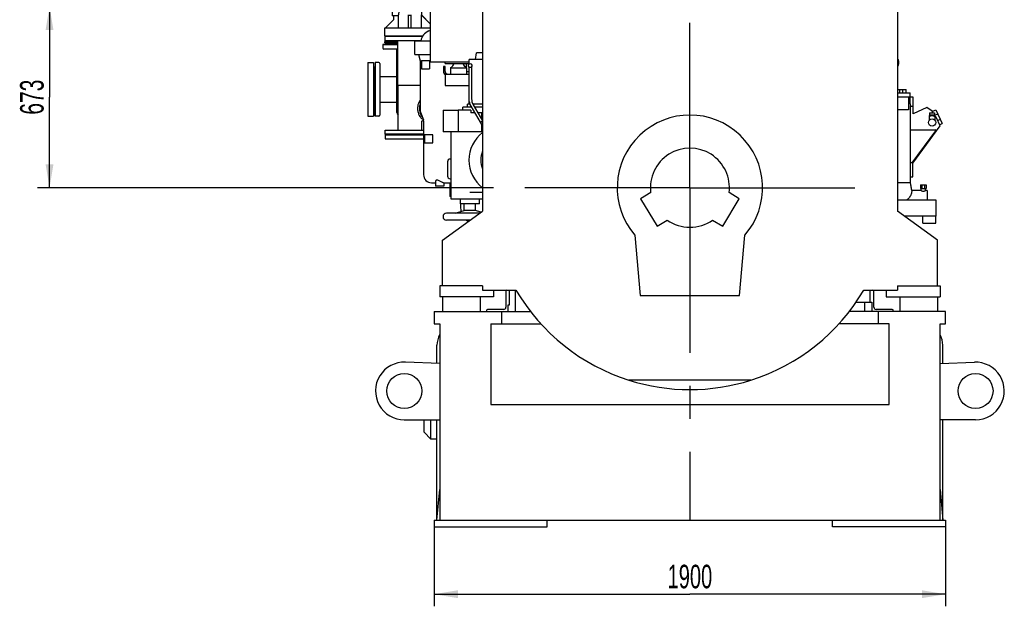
# Model space of a CAD drawing. Header units: millimetres. Extents: x 0 to 1189, y 0 to 841.
# Tile 13 of 179: x 100 to 247, y 206 to 293. Entities that reach past the tile are written whole.
import ezdxf
from ezdxf.enums import TextEntityAlignment as Align

# ---------------------------------------------------------------- set-up
doc = ezdxf.new("R2010")
doc.units = ezdxf.units.MM
doc.header["$LTSCALE"] = 65.395
doc.linetypes.add('CENTER', pattern=[0.6, 0.375, -0.075, 0.075, -0.075])
doc.layers.get('0').update_dxf_attribs({"linetype": 'CONTINUOUS'})
for name, color, linetype in [('1007_885011_97_PBL2002', 7, 'CONTINUOUS'), ('1007_885011_97_PBL2004', 7, 'CONTINUOUS'), ('1007_885011_97_PBL2006', 7, 'CONTINUOUS'), ('25007_040000_TLKGS_KS_V_ABL1984', 7, 'CONTINUOUS'), ('25007_041000_TLKGS_KS_V_ABL1985', 7, 'CONTINUOUS'), ('25007_153200_271312_ABL1967', 7, 'CONTINUOUS'), ('25007_153200_33_ABL2003', 7, 'CONTINUOUS'), ('25007_153200_33_T3_PBL2526', 7, 'CONTINUOUS'), ('25007_153200_33_T4_PBL2007', 7, 'CONTINUOUS'), ('25067_000000_IMO-2_SKL_PBL1996', 7, 'CONTINUOUS'), ('25067_030000_TLKGS_V_ABL1972', 7, 'CONTINUOUS'), ('25067_100000_TLKGS_V_ABL2021', 7, 'CONTINUOUS'), ('6M25C_GENSET_GENERATOR_ABL1976', 7, 'CONTINUOUS'), ('BOGEN-S-3D-45-88_9X3_2_PBL2527', 7, 'CONTINUOUS'), ('E1514-FF-DN65-PN16X2_PBL2001', 7, 'CONTINUOUS'), ('E1514-FF-DN65-PN16X2_PBL2005', 7, 'CONTINUOUS'), ('rechts_9_VBL1963', 7, 'CONTINUOUS')]:
    doc.layers.add(name, color=color, linetype=linetype)
doc.styles.get("Standard").update_dxf_attribs({"font": 'txt', "width": 0.6})
doc.dimstyles.new('DIMSTYLE_4', dxfattribs={"dimtxt": 3.5, "dimasz": 3.5, "dimexe": 1.8, "dimexo": 0, "dimgap": 0.875, "dimtad": 1, "dimlfac": 25, "dimdsep": 46, "dimtxsty": 'STANDARD', "dimblk": '_FILLED', "dimblk1": '_FILLED', "dimblk2": '_FILLED', "dimcen": 0.09, "dimadec": 0, "dimazin": 0, "dimtp": 1.2, "dimtm": 1.2, "dimtfac": 1, "dimtofl": 0, "dimtmove": 0, "dimatfit": 3, "dimldrblk": '_FILLED', "dimfxl": 1, "dimtolj": 1, "dimarcsym": 0})
doc.dimstyles.new('DIMSTYLE_5', dxfattribs={"dimtxt": 3.5, "dimasz": 3.5, "dimexe": 1.8, "dimexo": 0, "dimgap": 0.875, "dimtad": 1, "dimlfac": 25, "dimdsep": 46, "dimtxsty": 'STANDARD', "dimblk": '_FILLED', "dimblk1": '_FILLED', "dimblk2": '_FILLED', "dimcen": 0.09, "dimadec": 0, "dimazin": 0, "dimtp": 0.8, "dimtm": 0.8, "dimtfac": 1, "dimtofl": 0, "dimtmove": 0, "dimatfit": 3, "dimldrblk": '_FILLED', "dimfxl": 1, "dimtolj": 1, "dimarcsym": 0})

# ---------------------------------------------------------------- blocks, each defined once
blk = doc.blocks.new('_FILLED')
at = {"color": 0, "linetype": 'BYBLOCK'}
blk.add_solid([(0, 0), (-1, 0.167), (-1, -0.167)], dxfattribs=at)
blk = doc.blocks.new('*D19')
at = {"color": 2, "linetype": 'CONTINUOUS'}
for p, q in [((119.28, 294.92), (103, 294.92)), ((104.8, 294.92), (104.8, 281.46)), ((104.8, 268), (104.8, 281.46)), ((170.81, 268), (103, 268))]:
    blk.add_line(p, q, dxfattribs=at)
at = {"color": 2, "linetype": 'CONTINUOUS', "xscale": 3.5, "yscale": 3.5, "zscale": 3.5}
for p, rotation in [((104.8, 294.92), 90), ((104.8, 268), 270)]:
    blk.add_blockref('_FILLED', p, dxfattribs=dict(at, rotation=rotation))
at = {"color": 2, "linetype": 'CONTINUOUS', "width": 0.666667}
blk.add_text('673', height=3.5, rotation=90, dxfattribs=at).set_placement((103.92, 281.46), align=Align.CENTER)
blk = doc.blocks.new('*D33')
at = {"color": 2, "linetype": 'CONTINUOUS'}
for p, q in [((162, 217.6), (162, 205.8)), ((238, 217.6), (238, 205.8)), ((162, 207.6), (200, 207.6)), ((238, 207.6), (200, 207.6))]:
    blk.add_line(p, q, dxfattribs=at)
at = {"color": 2, "linetype": 'CONTINUOUS', "xscale": 3.5, "yscale": 3.5, "zscale": 3.5, "rotation": 180}
blk.add_blockref('_FILLED', (162, 207.6), dxfattribs=at)
at = {"color": 2, "linetype": 'CONTINUOUS', "xscale": 3.5, "yscale": 3.5, "zscale": 3.5}
blk.add_blockref('_FILLED', (238, 207.6), dxfattribs=at)
at = {"color": 2, "linetype": 'CONTINUOUS', "width": 0.636905}
blk.add_text('1900', height=3.5, dxfattribs=at).set_placement((200, 208.475), align=Align.CENTER)
blk = doc.blocks.new('6M25C_GENSET_STD_GRUNDRAHMEN_T1_PBL1965', base_point=(200, 233.6))
at = {"layer": '6M25C_GENSET_STD_GRUNDRAHMEN_T1_PBL1965', "color": 7, "linetype": 'CONTINUOUS'}
for p, q in [((162, 249.6), (176.32, 249.6)), ((162, 249.6), (162, 247.8)), ((172, 249.6), (172, 247.8)), ((238, 249.6), (223.68, 249.6)), ((228, 249.6), (228, 247.8)), ((238, 247.8), (238, 249.6)), ((162, 247.8), (162.8, 247.8)), ((162.8, 247.8), (162.8, 218.6)), ((170.4, 247.8), (177.82, 247.8)), ((170.4, 247.8), (170.4, 235.8)), ((229.6, 247.8), (222.18, 247.8)), ((229.6, 235.8), (229.6, 247.8)), ((237.2, 247.8), (238, 247.8)), ((237.2, 218.6), (237.2, 247.8)), ((162.4, 241.89), (162.4, 244.6)), ((237.6, 241.89), (237.6, 244.6)), ((162.8, 241.87), (157.71, 242.08)), ((237.2, 241.87), (242.29, 242.08)), ((170.4, 235.8), (229.6, 235.8)), ((157.54, 233.52), (162.8, 233.52)), ((162.4, 218.6), (162.4, 233.52)), ((242.46, 233.52), (237.2, 233.52)), ((237.6, 218.6), (237.6, 233.52)), ((162.4, 218.6), (162.8, 223.17)), ((237.2, 223.17), (237.6, 218.6)), ((162, 218.6), (238, 218.6)), ((162, 218.6), (162, 217.6)), ((178.8, 217.6), (178.8, 218.6)), ((221.2, 217.6), (221.2, 218.6)), ((238, 218.6), (238, 217.6)), ((162, 217.6), (178.8, 217.6)), ((238, 217.6), (221.2, 217.6))]:
    blk.add_line(p, q, dxfattribs=at)
at = {"layer": '6M25C_GENSET_STD_GRUNDRAHMEN_T1_PBL1965', "color": 2, "linetype": 'CONTINUOUS'}
blk.add_line((237.2, 223.17), (237.6, 218.6), dxfattribs=at)
at = {"layer": '6M25C_GENSET_STD_GRUNDRAHMEN_T1_PBL1965', "color": 7, "linetype": 'CONTINUOUS'}
for centre in [(157.54, 237.8), (242.46, 237.8)]:
    blk.add_circle(centre, 2.6, dxfattribs=at)
for centre, radius, start, end in [((165.6, 244.6), 3.2, 151.1225, 180), ((234.4, 244.6), 3.2, 0, 28.8775), ((157.54, 237.8), 4.28, 87.6876, 270), ((242.46, 237.8), 4.28, 270, 92.3124)]:
    blk.add_arc(centre, radius, start, end, dxfattribs=at)
blk = doc.blocks.new('6M25C_GENSET_STD_GRUNDRAHMEN_ABL1964', base_point=(200, 233.6))
at = {"layer": '6M25C_GENSET_STD_GRUNDRAHMEN_T1_PBL1965'}
blk.add_blockref('6M25C_GENSET_STD_GRUNDRAHMEN_T1_PBL1965', (200, 233.6), dxfattribs=at)
blk = doc.blocks.new('PUMPENAGGRR45_125_160_FL-Z-DB50_PBL1968', base_point=(161.44, 232.09))
at = {"layer": 'PUMPENAGGRR45_125_160_FL-Z-DB50_PBL1968', "color": 7, "linetype": 'CONTINUOUS'}
for p, q in [((160.48, 231.66), (160.48, 233.52)), ((161.48, 230.66), (161.48, 233.52)), ((160.48, 231.66), (161.48, 230.66)), ((162.4, 230.66), (161.48, 230.66))]:
    blk.add_line(p, q, dxfattribs=at)
blk = doc.blocks.new('E1514-FF-DN65-PN16X2_PBL2001', base_point=(157.55, 275.91))
at = {"layer": 'E1514-FF-DN65-PN16X2_PBL2001', "color": 7, "linetype": 'CONTINUOUS'}
for p, q in [((154.7, 275.95), (154.7, 275.87)), ((160.4, 275.95), (154.7, 275.95)), ((160.4, 275.87), (154.7, 275.87))]:
    blk.add_line(p, q, dxfattribs=at)
blk = doc.blocks.new('1007_885011_97_PBL2002', base_point=(157.55, 275.57))
at = {"layer": '1007_885011_97_PBL2002', "color": 7, "linetype": 'CONTINUOUS'}
for p, q in [((154.7, 275.87), (154.7, 275.27)), ((154.7, 275.87), (160.4, 275.87)), ((154.7, 275.27), (160.4, 275.27))]:
    blk.add_line(p, q, dxfattribs=at)
blk = doc.blocks.new('1007_885011_97_PBL2004', base_point=(157.55, 276.25))
at = {"layer": '1007_885011_97_PBL2004', "color": 7, "linetype": 'CONTINUOUS'}
for p, q in [((154.7, 275.95), (154.7, 276.55)), ((154.7, 276.55), (160.4, 276.55)), ((154.7, 275.95), (160.4, 275.95))]:
    blk.add_line(p, q, dxfattribs=at)
blk = doc.blocks.new('1007_885011_97_PBL2006', base_point=(157.48, 290.2))
at = {"layer": '1007_885011_97_PBL2006', "color": 7, "linetype": 'CONTINUOUS'}
for p, q in [((154.7, 289.9), (154.7, 290.5)), ((154.7, 290.5), (160.27, 290.5)), ((154.7, 289.9), (160.02, 289.9))]:
    blk.add_line(p, q, dxfattribs=at)
blk = doc.blocks.new('25007_153200_33_T4_PBL2007', base_point=(158.25, 286.56))
at = {"layer": '25007_153200_33_T4_PBL2007', "color": 7, "linetype": 'CONTINUOUS'}
for q in [(156.6, 289.9), (159.9, 283.23)]:
    blk.add_line((156.6, 283.23), q, dxfattribs=at)
blk = doc.blocks.new('T-STUECK-S-88_9X3_2-88_9X3_2_PBL2008', base_point=(158.5, 279.89))
at = {"layer": 'T-STUECK-S-88_9X3_2-88_9X3_2_PBL2008', "color": 7, "linetype": 'CONTINUOUS'}
for p, q in [((156.62, 276.55), (156.62, 283.23)), ((160.17, 276.55), (160.17, 277.87)), ((160.39, 278.01), (160.28, 278.01))]:
    blk.add_line(p, q, dxfattribs=at)
blk.add_lwpolyline([(160.17, 277.86), (160.18, 277.88), (160.22, 277.94), (160.28, 277.99), (160.32, 278.01)], dxfattribs=at)
blk = doc.blocks.new('25007_153200_33_T3_PBL2526', base_point=(159.95, 279.57))
at = {"layer": '25007_153200_33_T3_PBL2526', "color": 7, "linetype": 'CONTINUOUS'}
for points, knots in [([(159.56, 279.79), (159.56, 279.9), (159.58, 280.33), (159.72, 280.75), (159.9, 281.01)], [0, 0, 0, 0, 0.261999, 1, 1, 1, 1]), ([(160.35, 278.12), (160.09, 278.27), (159.79, 278.66), (159.59, 279.27), (159.56, 279.61), (159.56, 279.79)], [0, 0, 0, 0, 0.459415, 0.723931, 1, 1, 1, 1]), ([(159.83, 279.79), (159.83, 279.84), (159.83, 280.03), (159.86, 280.22), (159.89, 280.36)], [0, 0, 0, 0, 0.252231, 1, 1, 1, 1]), ([(160.22, 278.49), (160.16, 278.57), (159.92, 278.97), (159.83, 279.44), (159.83, 279.79)], [0, 0, 0, 0, 0.234909, 1, 1, 1, 1])]:
    blk.add_open_spline(points, degree=3, knots=knots, dxfattribs=at)
blk = doc.blocks.new('BOGEN-S-3D-45-88_9X3_2_PBL2527', base_point=(160.02, 279.42))
at = {"layer": 'BOGEN-S-3D-45-88_9X3_2_PBL2527', "color": 7, "linetype": 'CONTINUOUS'}
blk.add_open_spline([(159.9, 280.3), (159.86, 280.15), (159.79, 279.55), (159.95, 278.91), (160.2, 278.54)], degree=3, knots=[0, 0, 0, 0, 0.259931, 1, 1, 1, 1], dxfattribs=at)
blk = doc.blocks.new('25007_153200_33_ABL2003', base_point=(157.55, 283.22))
at = {"layer": '1007_885011_97_PBL2004'}
blk.add_blockref('1007_885011_97_PBL2004', (157.55, 276.25), dxfattribs=at)
at = {"layer": '1007_885011_97_PBL2006'}
blk.add_blockref('1007_885011_97_PBL2006', (157.48, 290.2), dxfattribs=at)
at = {"layer": '25007_153200_33_T3_PBL2526'}
blk.add_blockref('25007_153200_33_T3_PBL2526', (159.95, 279.57), dxfattribs=at)
at = {"layer": '25007_153200_33_T4_PBL2007'}
blk.add_blockref('25007_153200_33_T4_PBL2007', (158.25, 286.56), dxfattribs=at)
at = {"layer": 'BOGEN-S-3D-45-88_9X3_2_PBL2527'}
blk.add_blockref('BOGEN-S-3D-45-88_9X3_2_PBL2527', (160.02, 279.42), dxfattribs=at)
at = {"layer": 'T-STUECK-S-88_9X3_2-88_9X3_2_PBL2008'}
blk.add_blockref('T-STUECK-S-88_9X3_2-88_9X3_2_PBL2008', (158.5, 279.89), dxfattribs=at)
blk = doc.blocks.new('E1514-FF-DN65-PN16X2_PBL2005', base_point=(157.48, 290.54))
at = {"layer": 'E1514-FF-DN65-PN16X2_PBL2005', "color": 7, "linetype": 'CONTINUOUS'}
for q in [(154.7, 290.58), (160.27, 290.5)]:
    blk.add_line((154.7, 290.5), q, dxfattribs=at)
blk = doc.blocks.new('25007_153200_271312_ABL1967', base_point=(158.55, 260.62))
at = {"layer": '1007_885011_97_PBL2002'}
blk.add_blockref('1007_885011_97_PBL2002', (157.55, 275.57), dxfattribs=at)
at = {"layer": '25007_153200_33_ABL2003'}
blk.add_blockref('25007_153200_33_ABL2003', (157.55, 283.22), dxfattribs=at)
at = {"layer": 'E1514-FF-DN65-PN16X2_PBL2001'}
blk.add_blockref('E1514-FF-DN65-PN16X2_PBL2001', (157.55, 275.91), dxfattribs=at)
at = {"layer": 'E1514-FF-DN65-PN16X2_PBL2005'}
blk.add_blockref('E1514-FF-DN65-PN16X2_PBL2005', (157.48, 290.54), dxfattribs=at)
at = {"layer": 'PUMPENAGGRR45_125_160_FL-Z-DB50_PBL1968'}
blk.add_blockref('PUMPENAGGRR45_125_160_FL-Z-DB50_PBL1968', (161.44, 232.09), dxfattribs=at)
blk = doc.blocks.new('25067_111000_21_SIMPLE1_T1_A_PBL2023', base_point=(200, 251.2))
at = {"layer": '25067_111000_21_SIMPLE1_T1_A_PBL2023', "color": 7, "linetype": 'CONTINUOUS'}
for p, q in [((174, 252.8), (174, 249.6)), ((226, 249.6), (226, 251))]:
    blk.add_line(p, q, dxfattribs=at)
blk = doc.blocks.new('25067_111000_21_SIMPLE1_A_ABL2022', base_point=(200, 251.2))
at = {"layer": '25067_111000_21_SIMPLE1_T1_A_PBL2023'}
blk.add_blockref('25067_111000_21_SIMPLE1_T1_A_PBL2023', (200, 251.2), dxfattribs=at)
blk = doc.blocks.new('25067_100000_TLKGS_V_ABL2021', base_point=(200, 251.2))
at = {"layer": '25067_111000_21_SIMPLE1_A_ABL2022'}
blk.add_blockref('25067_111000_21_SIMPLE1_A_ABL2022', (200, 251.2), dxfattribs=at)
blk = doc.blocks.new('25067_030000_TLKGS_V_ABL1972', base_point=(187.48, 307.39))
at = {"layer": '25067_100000_TLKGS_V_ABL2021'}
blk.add_blockref('25067_100000_TLKGS_V_ABL2021', (200, 251.2), dxfattribs=at)
blk = doc.blocks.new('25007_766000_04_SIMPLE1_T2_X_PBL1983', base_point=(235.6, 263.26))
at = {"layer": '25007_766000_04_SIMPLE1_T2_X_PBL1983', "color": 7, "linetype": 'CONTINUOUS'}
for p, q in [((234.634, 262.76), (234.634, 263.76)), ((236.566, 262.76), (236.566, 263.76)), ((234.634, 262.76), (236.566, 262.76))]:
    blk.add_line(p, q, dxfattribs=at)
blk = doc.blocks.new('25007_766000_04_SIMPLE1_T1_X_PBL1988', base_point=(234.18, 275.43))
at = {"layer": '25007_766000_04_SIMPLE1_T1_X_PBL1988', "color": 7, "linetype": 'CONTINUOUS'}
for p, q in [((230.84, 287.1), (230.89, 287.1)), ((230.84, 286.1), (230.89, 286.1)), ((230.84, 282.62), (232.13, 282.62)), ((231.2, 282.12), (231.2, 282.62)), ((231.65, 282.12), (231.65, 282.62)), ((232.13, 282.12), (232.13, 282.62)), ((230.84, 282.12), (232.72, 282.12)), ((233.2, 281.48), (230.84, 281.48)), ((232.5, 281.48), (232.5, 279.56)), ((232.7, 281.48), (232.7, 280.76)), ((232.72, 281.48), (232.72, 282.12)), ((233.2, 278.97), (233.2, 281.48)), ((232.8, 280.12), (233.2, 280.12)), ((232.8, 268.71), (232.8, 280.12)), ((235.23, 279.91), (233.2, 278.97)), ((236.01, 279.37), (235.23, 279.91)), ((236.03, 279.34), (236.57, 279.59)), ((236.57, 279.59), (237.52, 277.56)), ((232.5, 279.56), (230.84, 279.56)), ((235.59, 278.75), (235.64, 278.75)), ((235.59, 278.75), (235.59, 278.06)), ((235.64, 279.11), (236.36, 279.11)), ((235.64, 279.11), (235.64, 278.58)), ((235.64, 278.85), (236.36, 278.85)), ((236.17, 279.11), (236.01, 279.37)), ((236.36, 279.11), (236.36, 278.58)), ((236.41, 278.75), (236.36, 278.82)), ((236.41, 278.75), (236.36, 278.75)), ((236.39, 278.77), (236.86, 278.98)), ((236.41, 278.75), (236.41, 278.06)), ((236.64, 278.39), (236.41, 278.74)), ((237.19, 277.21), (236.64, 278.39)), ((236.83, 277.98), (237.24, 278.17)), ((233.12, 271.66), (237.19, 277.21)), ((235.59, 278.06), (235.6, 278.06)), ((236.41, 278.06), (236.4, 278.06)), ((237.11, 277.37), (237.52, 277.56)), ((232.8, 276.61), (236.45, 276.61)), ((236.51, 276.48), (233, 271.7)), ((233, 271.7), (232.8, 271.7)), ((233.12, 269.6), (233.12, 271.66)), ((232.8, 269.6), (233.12, 269.6)), ((232.8, 268.71), (230.84, 268.71)), ((233, 267.58), (232.8, 268.71)), ((233, 267.58), (232.83, 268.54)), ((234.28, 268.44), (234.26, 267.88)), ((234.26, 267.88), (235.14, 267.88)), ((234.28, 268.44), (235.12, 268.44)), ((234.36, 267.58), (234.36, 267.88)), ((234.48, 268.44), (234.48, 267.88)), ((234.92, 267.88), (234.92, 268.44)), ((235.04, 267.58), (235.04, 267.88)), ((235.12, 268.44), (235.14, 267.88)), ((234.36, 267.58), (233, 267.58)), ((235.25, 267.58), (235.04, 267.58)), ((235.25, 267.58), (235.25, 266.16)), ((236.6, 266.16), (230.84, 266.16)), ((236.6, 263.76), (236.6, 266.16)), ((236.6, 263.76), (231.9, 263.76))]:
    blk.add_line(p, q, dxfattribs=at)
blk.add_circle((236, 277.69), 0.54, dxfattribs=at)
blk.add_arc((236.45, 276.53), 0.0806, 323.7126, 90, dxfattribs=at)
blk.add_ellipse((236, 278.49), major_axis=(0.41, 0), ratio=0.466669, start_param=0.499027, end_param=2.642566, dxfattribs=at)
for points, knots in [([(230.89, 287.1), (230.89, 287.1), (230.87, 287.09), (230.85, 287.08), (230.84, 287.07)], [0, 0, 0, 0, 0.223913, 1, 1, 1, 1]), ([(230.89, 286.1), (230.92, 286.1), (230.96, 286.13), (230.99, 286.18), (231.02, 286.27), (231.05, 286.41), (231.06, 286.6), (231.05, 286.78), (231.02, 286.92), (230.99, 287.01), (230.96, 287.06), (230.92, 287.1), (230.89, 287.1)], [0, 0, 0, 0, 0.066155, 0.115182, 0.175804, 0.32624, 0.5, 0.67376, 0.824196, 0.884818, 0.933845, 1, 1, 1, 1]), ([(230.84, 286.12), (230.84, 286.12), (230.86, 286.11), (230.88, 286.1), (230.89, 286.1)], [0, 0, 0, 0, 0.290215, 1, 1, 1, 1]), ([(232.7, 280.76), (232.7, 280.73), (232.71, 280.62), (232.72, 280.51), (232.73, 280.42)], [0, 0, 0, 0, 0.262146, 1, 1, 1, 1]), ([(232.73, 280.42), (232.74, 280.38), (232.75, 280.31), (232.78, 280.21), (232.79, 280.15), (232.8, 280.12), (232.8, 280.12)], [0, 0, 0, 0, 0.407703, 0.724184, 0.927258, 1, 1, 1, 1]), ([(233, 267.58), (232.99, 267.5), (232.94, 267.23), (232.81, 266.8), (232.54, 266.38), (232.3, 266.21), (232.2, 266.16)], [0, 0, 0, 0, 0.148392, 0.480832, 0.805459, 1, 1, 1, 1]), ([(234.36, 267.58), (234.39, 267.56), (234.5, 267.52), (234.7, 267.48), (234.9, 267.52), (235.01, 267.56), (235.04, 267.58)], [0, 0, 0, 0, 0.153467, 0.500002, 0.846533, 1, 1, 1, 1])]:
    blk.add_open_spline(points, degree=3, knots=knots, dxfattribs=at)
blk = doc.blocks.new('25007_766000_04_SIMPLE1_X_ABL1982', base_point=(235.6, 263.26))
at = {"layer": '25007_766000_04_SIMPLE1_T1_X_PBL1988'}
blk.add_blockref('25007_766000_04_SIMPLE1_T1_X_PBL1988', (234.18, 275.43), dxfattribs=at)
at = {"layer": '25007_766000_04_SIMPLE1_T2_X_PBL1983'}
blk.add_blockref('25007_766000_04_SIMPLE1_T2_X_PBL1983', (235.6, 263.26), dxfattribs=at)
blk = doc.blocks.new('25007_765000_05_SIMPLE1_T1_X_PBL1990', base_point=(163.12, 277.19))
at = {"layer": '25007_765000_05_SIMPLE1_T1_X_PBL1990', "color": 7, "linetype": 'CONTINUOUS'}
for p, q in [((159.1, 287.82), (159.1, 289.82)), ((159.1, 289.82), (161.4, 289.82)), ((159.1, 287.82), (161.4, 287.82)), ((159.64, 287.82), (159.9, 286.85)), ((159.9, 286.85), (159.9, 279.52)), ((159.9, 286.85), (160.08, 286.85)), ((160.08, 286.86), (160.08, 285.66)), ((161.27, 286.86), (160.08, 286.86)), ((160.08, 285.66), (161.28, 285.66)), ((161.28, 286.85), (161.27, 286.86)), ((161.28, 286.85), (161.28, 285.66)), ((161.28, 286.85), (161.4, 286.85)), ((166.74, 286.48), (166.74, 285.86)), ((166.8, 285.29), (167.14, 285.29)), ((166.8, 285.26), (167.14, 285.26)), ((159.95, 279.24), (160.37, 278.08)), ((160.4, 277.92), (160.4, 269.94)), ((161.76, 275.86), (160.56, 275.86)), ((160.56, 275.86), (160.56, 274.66)), ((161.76, 274.66), (161.76, 275.86)), ((160.56, 274.66), (161.76, 274.66)), ((163.96, 271.86), (163.96, 269.74)), ((164.5, 272.26), (164.36, 272.26)), ((164.36, 269.34), (164.5, 269.34)), ((161.6, 268.74), (162.2, 268.74)), ((162.2, 268.98), (162.2, 268.22)), ((163.4, 268.22), (162.2, 268.22)), ((163.38, 268.74), (164.5, 268.74)), ((163.4, 268.74), (163.4, 268.22)), ((164.3, 268.74), (164.3, 266.7)), ((164.5, 266.7), (164.3, 266.7)), ((165.9, 265.6), (165.9, 265.1))]:
    blk.add_line(p, q, dxfattribs=at)
for centre, radius, start, end in [((161.99, 289.45), 2.02, 114.0262, 169.4728), ((166.99, 278.21), 14.32, 113.0076, 114.0262), ((160.7, 279.52), 0.8, 180, 199.9645), ((159.92, 277.92), 0.48, 0, 19.9645), ((164.36, 271.86), 0.4, 90, 180), ((161.6, 269.94), 1.2, 180, 270), ((164.36, 269.74), 0.4, 180, 270), ((168.4, 265.1), 2.5, 180, 194.5785), ((168.4, 265.1), 2.5, 230.11, 237.2114)]:
    blk.add_arc(centre, radius, start, end, dxfattribs=at)
blk.add_open_spline([(163.38, 268.74), (163.35, 268.74), (163.27, 268.76), (163.12, 268.82), (162.94, 268.92), (162.74, 269.02), (162.55, 269.1), (162.37, 269.15), (162.23, 269.1), (162.2, 269.02), (162.2, 268.98)], degree=3, knots=[0, 0, 0, 0, 0.070924, 0.197649, 0.357301, 0.528822, 0.694395, 0.83035, 0.923916, 1, 1, 1, 1], dxfattribs=at)
blk = doc.blocks.new('25007_765000_05_SIMPLE1_X_ABL1989', base_point=(163.12, 277.19))
at = {"layer": '25007_765000_05_SIMPLE1_T1_X_PBL1990'}
blk.add_blockref('25007_765000_05_SIMPLE1_T1_X_PBL1990', (163.12, 277.19), dxfattribs=at)
blk = doc.blocks.new('25007_061000_TLKGS_KGS_V_ABL1981', base_point=(163.12, 277.19))
at = {"layer": '25007_765000_05_SIMPLE1_X_ABL1989'}
blk.add_blockref('25007_765000_05_SIMPLE1_X_ABL1989', (163.12, 277.19), dxfattribs=at)
at = {"layer": '25007_766000_04_SIMPLE1_X_ABL1982'}
blk.add_blockref('25007_766000_04_SIMPLE1_X_ABL1982', (235.6, 263.26), dxfattribs=at)
blk = doc.blocks.new('0006_725700_27_SIMPLE1_X_PBL1993', base_point=(154.91, 284.04))
at = {"layer": '0006_725700_27_SIMPLE1_X_PBL1993', "color": 7, "linetype": 'CONTINUOUS'}
for p, q in [((155.49, 289.33), (154.36, 289.27)), ((154.36, 289.27), (154.36, 288.74)), ((154.36, 289.27), (156.6, 289.27)), ((156.6, 288.58), (154.52, 288.58)), ((155.6, 289.46), (156.6, 289.46)), ((156.44, 289.46), (156.44, 289.46)), ((156.44, 289.46), (156.6, 289.46)), ((156.44, 279.18), (156.44, 288.58)), ((153.2, 286.62), (153.15, 285.49)), ((153.2, 286.62), (153.2, 278.62)), ((153.74, 286.62), (153.2, 286.62)), ((153.9, 286.46), (153.9, 278.78)), ((156.6, 286.54), (156.44, 286.54)), ((153.02, 285.38), (153.02, 279.86)), ((153.9, 284.54), (156.44, 284.54)), ((153.2, 278.62), (153.15, 279.74)), ((153.9, 280.7), (156.44, 280.7)), ((153.74, 278.62), (153.2, 278.62))]:
    blk.add_line(p, q, dxfattribs=at)
for centre, radius, start, end in [((154.52, 288.74), 0.16, 180, 270), ((155.48, 289.45), 0.12, 272.9998, 1.9429), ((153.03, 285.5), 0.12, 267.0746, 357), ((153.74, 286.46), 0.16, 0, 90), ((153.03, 279.74), 0.12, 3, 92.9254), ((153.74, 278.78), 0.16, 270, 360), ((156.92, 279.18), 0.48, 180, 230.6958)]:
    blk.add_arc(centre, radius, start, end, dxfattribs=at)
blk = doc.blocks.new('25007_833200_01_SIMPLE1_T1_X_PBL1995', base_point=(152.54, 282.6184))
at = {"layer": '25007_833200_01_SIMPLE1_T1_X_PBL1995', "color": 7, "linetype": 'CONTINUOUS'}
for p, q in [((152.14, 286.6184), (152.14, 278.6184)), ((152.14, 286.6184), (152.94, 286.6184)), ((152.94, 286.6184), (152.94, 278.6184)), ((152.14, 278.6184), (152.94, 278.6184))]:
    blk.add_line(p, q, dxfattribs=at)
blk = doc.blocks.new('25007_833200_01_SIMPLE1_T3_X_PBL1999', base_point=(155.63, 290.04))
at = {"layer": '25007_833200_01_SIMPLE1_T3_X_PBL1999', "color": 7, "linetype": 'CONTINUOUS'}
for p, q in [((154.66, 290.5), (154.66, 290.54)), ((154.66, 290.54), (154.7, 290.54)), ((154.66, 289.54), (154.66, 289.7)), ((154.66, 289.54), (156.6, 289.54))]:
    blk.add_line(p, q, dxfattribs=at)
blk = doc.blocks.new('25007_833200_01_SIMPLE1_X_ABL1992', base_point=(154.53, 284.58))
at = {"layer": '0006_725700_27_SIMPLE1_X_PBL1993'}
blk.add_blockref('0006_725700_27_SIMPLE1_X_PBL1993', (154.91, 284.04), dxfattribs=at)
at = {"layer": '25007_833200_01_SIMPLE1_T1_X_PBL1995'}
blk.add_blockref('25007_833200_01_SIMPLE1_T1_X_PBL1995', (152.54, 282.62), dxfattribs=at)
at = {"layer": '25007_833200_01_SIMPLE1_T3_X_PBL1999'}
blk.add_blockref('25007_833200_01_SIMPLE1_T3_X_PBL1999', (155.63, 290.04), dxfattribs=at)
blk = doc.blocks.new('25007_833000_15_SIMPLE1_T9_D_PBL1998', base_point=(155.63, 290.1))
at = {"layer": '25007_833000_15_SIMPLE1_T9_D_PBL1998', "color": 7, "linetype": 'CONTINUOUS'}
for p, q in [((154.66, 290.5), (154.66, 289.7)), ((154.7, 290.5), (154.66, 290.5)), ((156.6, 289.7), (154.66, 289.7))]:
    blk.add_line(p, q, dxfattribs=at)
blk = doc.blocks.new('25007_833000_15_SIMPLE1_T5_D_PBL2000', base_point=(159.31, 300.68))
at = {"layer": '25007_833000_15_SIMPLE1_T5_D_PBL2000', "color": 7, "linetype": 'CONTINUOUS'}
for p, q in [((163.96, 310.2), (163.96, 310.77)), ((162.76, 310.2), (162.76, 310.23)), ((162.76, 307.16), (162.12, 307.8)), ((162.76, 306.86), (162.76, 307.8)), ((163.96, 307.46), (162.76, 307.46)), ((163.96, 306.86), (163.96, 307.8)), ((156.64, 307.34), (156.64, 302.99)), ((163.96, 306.86), (162.76, 306.86)), ((160.08, 305.7), (160.08, 293.66)), ((156.64, 302.99), (156.64, 297.62)), ((155.76, 297.62), (155.76, 296.34)), ((156.64, 297.62), (155.76, 297.62)), ((156.64, 296.34), (155.76, 296.34)), ((156.64, 296.34), (156.64, 294.82)), ((155.76, 294.82), (155.76, 293.54)), ((156.64, 294.82), (155.76, 294.82)), ((154.76, 291.78), (156, 293.02)), ((156, 293.54), (155.76, 293.54)), ((156, 293.02), (156, 293.57)), ((156.65, 293.57), (156, 293.57)), ((156.65, 293.57), (156.65, 291.78)), ((158.16, 291.78), (158.16, 293.67)), ((158.56, 291.78), (158.56, 293.67)), ((160.07, 293.67), (160.07, 291.78)), ((160.07, 293.67), (161.4, 292.34)), ((154.66, 290.58), (154.66, 291.78)), ((154.66, 291.78), (161.4, 291.78)), ((154.66, 290.58), (160.32, 290.58))]:
    blk.add_line(p, q, dxfattribs=at)
blk.add_ellipse((158.36, 295.37), major_axis=(1.72, 0), ratio=0.996169, start_param=-1.687339, end_param=-1.454254, dxfattribs=at)
for points, knots in [([(157.42, 309.66), (157.17, 309.33), (156.78, 308.58), (156.64, 307.75), (156.64, 307.34)], [0, 0, 0, 0, 0.501656, 1, 1, 1, 1]), ([(156.76, 296.98), (156.76, 297.13), (156.73, 297.35), (156.66, 297.56), (156.64, 297.62)], [0, 0, 0, 0, 0.698565, 1, 1, 1, 1]), ([(156.64, 296.34), (156.66, 296.4), (156.73, 296.61), (156.76, 296.83), (156.76, 296.98)], [0, 0, 0, 0, 0.301435, 1, 1, 1, 1]), ([(156.76, 294.18), (156.76, 294.33), (156.73, 294.55), (156.66, 294.76), (156.64, 294.82)], [0, 0, 0, 0, 0.698565, 1, 1, 1, 1]), ([(156.65, 293.57), (156.66, 293.6), (156.73, 293.8), (156.76, 294.01), (156.76, 294.18)], [0, 0, 0, 0, 0.155107, 1, 1, 1, 1])]:
    blk.add_open_spline(points, degree=3, knots=knots, dxfattribs=at)
blk = doc.blocks.new('25007_833000_15_SIMPLE1_T8_D_PBL2013', base_point=(159.36, 298.42))
at = {"layer": '25007_833000_15_SIMPLE1_T8_D_PBL2013', "color": 7, "linetype": 'CONTINUOUS'}
for p, q in [((161.66, 303.87), (162.76, 304.97)), ((162.76, 302.72), (162.76, 305.06)), ((163.6, 305.06), (162.76, 305.06)), ((163.96, 302.96), (163.96, 304.56)), ((161.67, 303.88), (161.16, 303.88)), ((161.66, 303.87), (162.76, 303.87)), ((163.44, 304.46), (162.76, 304.46)), ((163.96, 304.46), (163.73, 304.46)), ((161.4, 300.44), (161.16, 300.44)), ((154.75, 291.78), (156, 293.02)), ((160.08, 293.67), (161.4, 292.35))]:
    blk.add_line(p, q, dxfattribs=at)
blk.add_arc((161.16, 298.19), 5.69, 89.9759, 100.9391, dxfattribs=at)
blk.add_open_spline([(161.16, 300.44), (160.92, 300.44), (160.58, 300.39), (160.23, 300.23), (160.11, 300.15), (160.08, 300.11)], degree=3, knots=[0, 0, 0, 0, 0.629965, 0.863321, 1, 1, 1, 1], dxfattribs=at)
blk = doc.blocks.new('25007_833000_15_SIMPLE1_T6_D_PBL2018', base_point=(160.55, 309.35))
at = {"layer": '25007_833000_15_SIMPLE1_T6_D_PBL2018', "color": 7, "linetype": 'CONTINUOUS'}
for p, q in [((163.37, 310.33), (162.61, 310.2)), ((164.04, 311.74), (164.04, 311.12)), ((159.8, 309.73), (158.97, 309.59)), ((162.76, 306.95), (161.92, 307.8))]:
    blk.add_line(p, q, dxfattribs=at)
for centre, radius, start, end in [((163.24, 311.12), 0.8, 279.5104, 360), ((159.45, 311.35), 2.86, 213.4638, 221.0387)]:
    blk.add_arc(centre, radius, start, end, dxfattribs=at)
blk = doc.blocks.new('25007_833000_15_SIMPLE1_T7_D_PBL2025', base_point=(160.3, 313.38))
at = {"layer": '25007_833000_15_SIMPLE1_T7_D_PBL2025', "color": 7, "linetype": 'CONTINUOUS'}
for p, q in [((158.36, 314.74), (158.99, 314.74)), ((158.36, 311.74), (159.8, 311.74)), ((160.4, 311.74), (164.19, 311.74))]:
    blk.add_line(p, q, dxfattribs=at)
for radius, start, end in [(3.7, 121.8151, 292.468), (1.5, 90, 270), (3.7, 303.9184, 334.7607)]:
    blk.add_arc((158.36, 313.24), radius, start, end, dxfattribs=at)
blk = doc.blocks.new('25007_833000_15_SIMPLE1_D_ABL1997', base_point=(159.42, 303.32))
at = {"layer": '25007_833000_15_SIMPLE1_T5_D_PBL2000'}
blk.add_blockref('25007_833000_15_SIMPLE1_T5_D_PBL2000', (159.31, 300.68), dxfattribs=at)
at = {"layer": '25007_833000_15_SIMPLE1_T6_D_PBL2018'}
blk.add_blockref('25007_833000_15_SIMPLE1_T6_D_PBL2018', (160.55, 309.35), dxfattribs=at)
at = {"layer": '25007_833000_15_SIMPLE1_T7_D_PBL2025'}
blk.add_blockref('25007_833000_15_SIMPLE1_T7_D_PBL2025', (160.3, 313.38), dxfattribs=at)
at = {"layer": '25007_833000_15_SIMPLE1_T8_D_PBL2013'}
blk.add_blockref('25007_833000_15_SIMPLE1_T8_D_PBL2013', (159.36, 298.42), dxfattribs=at)
at = {"layer": '25007_833000_15_SIMPLE1_T9_D_PBL1998'}
blk.add_blockref('25007_833000_15_SIMPLE1_T9_D_PBL1998', (155.63, 290.1), dxfattribs=at)
blk = doc.blocks.new('25007_725500_28_SIMPLE1_T1_X_PBL2012', base_point=(196.53, 350.38))
at = {"layer": '25007_725500_28_SIMPLE1_T1_X_PBL2012', "color": 7, "linetype": 'CONTINUOUS'}
for p, q in [((196.82, 341.44), (196.82, 359.4)), ((196.82, 359.4), (208.1, 359.4)), ((208.1, 341.44), (208.1, 359.4)), ((185.62, 349.15), (185.62, 355.6)), ((185.62, 355.6), (187.08, 355.6)), ((191.7, 355.6), (195.62, 355.6)), ((195.62, 341.36), (195.62, 355.6)), ((195.62, 354.4), (196.82, 354.4)), ((184.96, 351.21), (185.62, 352.24))]:
    blk.add_line(p, q, dxfattribs=at)
for points in [[(189.39, 357.01), (189.09, 356.99), (188.8, 356.94), (188.51, 356.85), (188.24, 356.74), (187.97, 356.59), (187.85, 356.5), (187.62, 356.31), (187.41, 356.1), (187.23, 355.86), (187.07, 355.59)], [(191.73, 355.56), (191.71, 355.59), (191.62, 355.75), (191.51, 355.92), (191.37, 356.09), (191.21, 356.26), (191.12, 356.35), (190.91, 356.52), (190.66, 356.67), (190.39, 356.8), (190.11, 356.9), (189.82, 356.97), (189.53, 357), (189.39, 357.01)]]:
    blk.add_lwpolyline(points, dxfattribs=at)
blk.add_arc((-97.31, 323.06), 290.83, 3.6062, 4.2439, dxfattribs=at)
for points, knots in [([(187.07, 355.59), (187.06, 355.58), (187.06, 355.52), (187.05, 355.42), (187.05, 355.26), (187.04, 355.05), (187.04, 354.79), (187.04, 354.34), (187.05, 353.67), (187.06, 352.74), (187.08, 351.64), (187.09, 350.42), (187.1, 349.55), (187.1, 349.1)], [0, 0, 0, 0, 0.008298, 0.024634, 0.049039, 0.081418, 0.121624, 0.169463, 0.287081, 0.431989, 0.601372, 0.791942, 1, 1, 1, 1]), ([(192.72, 344.59), (192.67, 345.26), (192.57, 346.59), (192.43, 348.53), (192.29, 350.33), (192.16, 351.94), (192.06, 353.13), (191.98, 353.94), (191.93, 354.43), (191.87, 354.84), (191.83, 355.16), (191.78, 355.39), (191.75, 355.51), (191.73, 355.56)], [0, 0, 0, 0, 0.184423, 0.362602, 0.528456, 0.676319, 0.801136, 0.853536, 0.898651, 0.936102, 0.965588, 0.986902, 1, 1, 1, 1])]:
    blk.add_open_spline(points, degree=3, knots=knots, dxfattribs=at)
blk = doc.blocks.new('25007_725500_28_SIMPLE1_X#AF0_ABL2011', base_point=(196.53, 350.38))
at = {"layer": '25007_725500_28_SIMPLE1_T1_X_PBL2012'}
blk.add_blockref('25007_725500_28_SIMPLE1_T1_X_PBL2012', (196.53, 350.38), dxfattribs=at)
blk = doc.blocks.new('25007_728000_05_SIMPLE1_T2_F_PBL2020', base_point=(166.28, 306.92))
at = {"layer": '25007_728000_05_SIMPLE1_T2_F_PBL2020', "color": 7, "linetype": 'CONTINUOUS'}
for p, q in [((164.04, 311.12), (164.04, 310.2)), ((164.04, 307.8), (164.04, 306.88)), ((164.04, 307.68), (164.68, 307.68)), ((164.04, 306.88), (164.68, 306.88)), ((164.04, 304.56), (164.04, 302.96)), ((164.04, 304.24), (164.4, 304.24)), ((167.76, 302.72), (167.76, 303.04)), ((168.52, 303.04), (168.52, 302.72))]:
    blk.add_line(p, q, dxfattribs=at)
blk = doc.blocks.new('25007_728000_05_SIMPLE1_F_ABL2019', base_point=(166.28, 306.92))
at = {"layer": '25007_728000_05_SIMPLE1_T2_F_PBL2020'}
blk.add_blockref('25007_728000_05_SIMPLE1_T2_F_PBL2020', (166.28, 306.92), dxfattribs=at)
blk = doc.blocks.new('25007_062000_TLKGS_KGS_TL_V_ABL1991', base_point=(180.12, 319.01))
at = {"layer": '25007_725500_28_SIMPLE1_X#AF0_ABL2011'}
blk.add_blockref('25007_725500_28_SIMPLE1_X#AF0_ABL2011', (196.53, 350.38), dxfattribs=at)
at = {"layer": '25007_728000_05_SIMPLE1_F_ABL2019'}
blk.add_blockref('25007_728000_05_SIMPLE1_F_ABL2019', (166.28, 306.92), dxfattribs=at)
at = {"layer": '25007_833000_15_SIMPLE1_D_ABL1997'}
blk.add_blockref('25007_833000_15_SIMPLE1_D_ABL1997', (159.42, 303.32), dxfattribs=at)
at = {"layer": '25007_833200_01_SIMPLE1_X_ABL1992'}
blk.add_blockref('25007_833200_01_SIMPLE1_X_ABL1992', (154.53, 284.58), dxfattribs=at)
blk = doc.blocks.new('25007_060000_TLKGS_KGS_V_ABL1980', base_point=(180.12, 311.2))
at = {"layer": '25007_061000_TLKGS_KGS_V_ABL1981'}
blk.add_blockref('25007_061000_TLKGS_KGS_V_ABL1981', (163.12, 277.19), dxfattribs=at)
at = {"layer": '25007_062000_TLKGS_KGS_TL_V_ABL1991'}
blk.add_blockref('25007_062000_TLKGS_KGS_TL_V_ABL1991', (180.12, 319.01), dxfattribs=at)
blk = doc.blocks.new('25007_733000_05_SIMPLE1_T1_A_PBL1987', base_point=(167.8, 275.62))
at = {"layer": '25007_733000_05_SIMPLE1_T1_A_PBL1987', "color": 7, "linetype": 'CONTINUOUS'}
for p, q in [((167.18, 286.37), (167.18, 287.06)), ((169.16, 287.06), (167.18, 287.06)), ((168.12, 287.06), (168.26, 288.06)), ((169.16, 288.06), (168.26, 288.06)), ((167.14, 285.9), (167.14, 281.22)), ((167.14, 285.9), (167.54, 285.9)), ((167.54, 285.9), (167.54, 281.22)), ((167.52, 279.98), (166.26, 279.98)), ((166.26, 279.54), (166.26, 279.98)), ((167.3, 280.42), (166.96, 280.42)), ((166.96, 279.98), (166.96, 280.42)), ((167.18, 280.42), (167.18, 280.84)), ((167.44, 280.12), (169.16, 277.14)), ((169.16, 280.42), (167.74, 280.42)), ((167.79, 280.32), (169.16, 277.94)), ((169.16, 279.98), (167.98, 279.98)), ((163.3, 279.54), (165.56, 279.54)), ((163.3, 279.54), (163.3, 276.3)), ((167.41, 279.54), (165.56, 279.54)), ((165.56, 279.54), (165.56, 276.3)), ((167.41, 279.54), (167.41, 279.14)), ((168, 279.14), (167.41, 279.14)), ((169.16, 279.14), (168.47, 279.14)), ((169.04, 279.14), (169.04, 278.14)), ((169.04, 277.34), (169.04, 276.3)), ((169.1, 277.44), (169.16, 277.47)), ((169.16, 277.34), (169.1, 277.44)), ((169.04, 276.3), (163.3, 276.3)), ((164.5, 266.3), (164.5, 276.3)), ((169.16, 276.3), (169.04, 276.3)), ((169.16, 267.3), (167.3, 267.3)), ((169.16, 266.3), (164.5, 266.3)), ((165.9, 265.6), (165.9, 266.3)), ((168.7, 265.6), (165.9, 265.6)), ((166.46, 264.6), (166.46, 265.6)), ((168.14, 264.6), (168.14, 265.6)), ((168.7, 265.6), (168.7, 266.3)), ((168.73, 264.22), (163.82, 264.22)), ((165.12, 264.22), (166.46, 264.6)), ((168.14, 264.6), (166.46, 264.6)), ((168.94, 264.37), (168.14, 264.6)), ((167.3, 263.18), (163.82, 263.18))]:
    blk.add_line(p, q, dxfattribs=at)
for centre, radius, start, end in [((167.34, 286.12), 0.3, 311.8103, 228.1897), ((169.34, 281.22), 2.2, 180, 210), ((169.34, 281.22), 1.8, 180, 210), ((169.1, 277.64), 0.2, 73.4953, 270), ((172.3, 272.1), 5.16, 127.5145, 232.4855), ((172.3, 272.1), 3.4, 157.2653, 202.7347), ((163.82, 263.7), 0.52, 90, 270)]:
    blk.add_arc(centre, radius, start, end, dxfattribs=at)
blk = doc.blocks.new('25007_733000_05_SIMPLE1_A_ABL1986', base_point=(167.8, 275.62))
at = {"layer": '25007_733000_05_SIMPLE1_T1_A_PBL1987'}
blk.add_blockref('25007_733000_05_SIMPLE1_T1_A_PBL1987', (167.8, 275.62), dxfattribs=at)
blk = doc.blocks.new('25007_884500_28_SIMPLE1_T3_X_PBL2015', base_point=(165.28, 294.72))
at = {"layer": '25007_884500_28_SIMPLE1_T3_X_PBL2015', "color": 7, "linetype": 'CONTINUOUS'}
for p, q in [((161.4, 302.72), (161.4, 286.72)), ((169.16, 302.72), (161.4, 302.72)), ((161.4, 286.72), (167.182, 286.72))]:
    blk.add_line(p, q, dxfattribs=at)
blk = doc.blocks.new('25007_884500_28_SIMPLE1_T1_X_PBL2016', base_point=(165.37, 285.04))
at = {"layer": '25007_884500_28_SIMPLE1_T1_X_PBL2016', "color": 7, "linetype": 'CONTINUOUS'}
for p, q in [((163.36, 286.04), (163.36, 285.28)), ((163.6, 286.04), (163.36, 286.04)), ((163.6, 286.48), (163.6, 286.72)), ((163.6, 286.48), (167.18, 286.48)), ((163.6, 285.28), (163.6, 286.04)), ((164.4, 285.82), (164.4, 284.88)), ((164.4, 285.82), (166.8, 285.82)), ((166.8, 285.82), (166.8, 284.88)), ((163.6, 284.88), (163.6, 283.2)), ((163.6, 284.88), (167.14, 284.88)), ((163.6, 283.2), (167.14, 283.2))]:
    blk.add_line(p, q, dxfattribs=at)
for centre, radius, start, end in [((163.83, 286.88), 1.2, 298.4343, 340.5301), ((167.37, 286.88), 1.2, 199.4699, 241.5657), ((164, 285.28), 0.64, 180, 231.095), ((164, 285.28), 0.4, 180, 270)]:
    blk.add_arc(centre, radius, start, end, dxfattribs=at)
blk = doc.blocks.new('25007_884500_28_SIMPLE1_T2_X_PBL2017', base_point=(165.48, 304.48))
at = {"layer": '25007_884500_28_SIMPLE1_T2_X_PBL2017', "color": 7, "linetype": 'CONTINUOUS'}
for p, q in [((163.6, 305.04), (163.6, 304.56)), ((163.6, 304.56), (164.68, 304.56)), ((164.4, 303.62), (164.4, 304.56)), ((163.36, 303.4), (163.36, 304.16)), ((163.6, 303.4), (163.36, 303.4)), ((163.6, 304.16), (163.6, 303.4)), ((164.68, 303.62), (164.4, 303.62)), ((163.6, 302.96), (163.6, 302.72)), ((167.6, 302.96), (163.6, 302.96)), ((167.6, 302.96), (167.6, 302.72))]:
    blk.add_line(p, q, dxfattribs=at)
for centre, radius, start, end in [((164.8, 305.04), 1.2, 95.7582, 180), ((164, 304.16), 0.64, 127.3896, 180), ((164, 304.16), 0.4, 89.9978, 180), ((163.83, 302.56), 1.2, 46.3773, 61.5657), ((163.83, 302.56), 1.2, 19.4699, 23.2415), ((167.37, 302.56), 1.2, 156.7585, 160.5301)]:
    blk.add_arc(centre, radius, start, end, dxfattribs=at)
blk = doc.blocks.new('25007_884500_28_SIMPLE1_X_ABL2014', base_point=(165.28, 294.72))
at = {"layer": '25007_884500_28_SIMPLE1_T1_X_PBL2016'}
blk.add_blockref('25007_884500_28_SIMPLE1_T1_X_PBL2016', (165.37, 285.04), dxfattribs=at)
at = {"layer": '25007_884500_28_SIMPLE1_T2_X_PBL2017'}
blk.add_blockref('25007_884500_28_SIMPLE1_T2_X_PBL2017', (165.48, 304.48), dxfattribs=at)
at = {"layer": '25007_884500_28_SIMPLE1_T3_X_PBL2015'}
blk.add_blockref('25007_884500_28_SIMPLE1_T3_X_PBL2015', (165.28, 294.72), dxfattribs=at)
blk = doc.blocks.new('25007_041000_TLKGS_KS_V_ABL1985', base_point=(166.85, 284.71))
at = {"layer": '25007_733000_05_SIMPLE1_A_ABL1986'}
blk.add_blockref('25007_733000_05_SIMPLE1_A_ABL1986', (167.8, 275.62), dxfattribs=at)
at = {"layer": '25007_884500_28_SIMPLE1_X_ABL2014'}
blk.add_blockref('25007_884500_28_SIMPLE1_X_ABL2014', (165.28, 294.72), dxfattribs=at)
blk = doc.blocks.new('25007_040000_TLKGS_KS_V_ABL1984', base_point=(166.85, 284.71))
at = {"layer": '25007_041000_TLKGS_KS_V_ABL1985'}
blk.add_blockref('25007_041000_TLKGS_KS_V_ABL1985', (166.85, 284.71), dxfattribs=at)
blk = doc.blocks.new('25067_000000_TLKGS_MARKETING_ABL1971', base_point=(187.48, 307.39))
at = {"layer": '25007_040000_TLKGS_KS_V_ABL1984'}
blk.add_blockref('25007_040000_TLKGS_KS_V_ABL1984', (166.85, 284.71), dxfattribs=at)
at = {"layer": '25007_060000_TLKGS_KGS_V_ABL1980'}
blk.add_blockref('25007_060000_TLKGS_KGS_V_ABL1980', (180.12, 311.2), dxfattribs=at)
at = {"layer": '25067_030000_TLKGS_V_ABL1972'}
blk.add_blockref('25067_030000_TLKGS_V_ABL1972', (187.48, 307.39), dxfattribs=at)
blk = doc.blocks.new('6M25C_GENSET_GENERATOR_T1_PBL1977', base_point=(198.5, 289.68))
at = {"layer": '6M25C_GENSET_GENERATOR_T1_PBL1977', "color": 7, "linetype": 'CONTINUOUS'}
for p, q in [((169.16, 340), (169.16, 264.53)), ((230.84, 340), (230.84, 264.53)), ((194.17, 267.27), (192.67, 266.37)), ((207.33, 266.37), (205.83, 267.27)), ((192.67, 266.37), (195.12, 262.29)), ((204.88, 262.29), (207.33, 266.37)), ((163.2, 260.2), (169.16, 264.53)), ((236.8, 260.2), (230.84, 264.53)), ((195.12, 262.29), (196.62, 263.19)), ((203.38, 263.19), (204.88, 262.29)), ((191.83, 260.93), (192.62, 252)), ((207.38, 252), (208.17, 260.93)), ((163.2, 253.4), (163.2, 260.2)), ((236.8, 253.4), (236.8, 260.2)), ((169.16, 253.4), (162.8, 253.4)), ((162.8, 253.4), (162.8, 251.8)), ((169.16, 253.4), (169.16, 252.8)), ((230.84, 253.4), (237.2, 253.4)), ((230.84, 253.4), (230.84, 252.8)), ((237.2, 253.4), (237.2, 251.8)), ((170.8, 251.8), (162.8, 251.8)), ((163.2, 251.8), (163.2, 249.6)), ((168.8, 251.8), (168.8, 249.6)), ((169.16, 252.8), (174.14, 252.8)), ((170.8, 252.8), (170.8, 251.8)), ((192.62, 252), (207.38, 252)), ((225.86, 252.8), (230.84, 252.8)), ((229.2, 252.8), (229.2, 251.8)), ((229.2, 251.8), (237.2, 251.8)), ((231.2, 251.8), (231.2, 249.6)), ((236.8, 251.8), (236.8, 249.6)), ((209.06, 239.4), (190.94, 239.4))]:
    blk.add_line(p, q, dxfattribs=at)
for radius, start, end in [(10.8, 319.1311, 220.8689), (5.88, 352.8762, 187.1238), (5.88, 234.8762, 305.1238), (30, 210.4421, 252.4271), (30, 287.5729, 329.5579), (30, 252.4271, 287.5729)]:
    blk.add_arc((200, 268), radius, start, end, dxfattribs=at)
blk = doc.blocks.new('6M25C_GENSET_GENERATOR_ABL1976', base_point=(198.5, 289.68))
at = {"layer": '6M25C_GENSET_GENERATOR_T1_PBL1977'}
blk.add_blockref('6M25C_GENSET_GENERATOR_T1_PBL1977', (198.5, 289.68), dxfattribs=at)
blk = doc.blocks.new('6M25C_GENSET_SCHUTZHAUBE_T1_PBL1979', base_point=(200, 251.2))
at = {"layer": '6M25C_GENSET_SCHUTZHAUBE_T1_PBL1979', "color": 7, "linetype": 'CONTINUOUS'}
for p, q in [((172.64, 252.64), (172.64, 250.24)), ((173.2, 250.6), (173.2, 252.8)), ((226.8, 251), (226.8, 252.8)), ((227.36, 250.24), (227.36, 252.64)), ((172.96, 250.6), (173.2, 250.6)), ((172.96, 249.6), (172.96, 250.6)), ((224.71, 251), (227.04, 251)), ((227.04, 251), (227.04, 249.6)), ((169.76, 249.76), (169.76, 249.6)), ((172.32, 249.92), (169.92, 249.92)), ((230.08, 249.92), (227.68, 249.92)), ((230.24, 249.6), (230.24, 249.76))]:
    blk.add_line(p, q, dxfattribs=at)
for centre, radius, start, end in [((172.8, 252.64), 0.16, 90, 180), ((227.2, 252.64), 0.16, 0, 90), ((169.92, 249.76), 0.16, 90, 180), ((172.32, 250.24), 0.32, 270, 360), ((227.68, 250.24), 0.32, 180, 270), ((230.08, 249.76), 0.16, 0, 90)]:
    blk.add_arc(centre, radius, start, end, dxfattribs=at)
blk = doc.blocks.new('6M25C_GENSET_SCHUTZHAUBE_ABL1978', base_point=(200, 251.2))
at = {"layer": '6M25C_GENSET_SCHUTZHAUBE_T1_PBL1979'}
blk.add_blockref('6M25C_GENSET_SCHUTZHAUBE_T1_PBL1979', (200, 251.2), dxfattribs=at)
blk = doc.blocks.new('25067_000000_IMO-2_SKL_PBL1996', base_point=(200, 304.69))
at = {"layer": '25067_000000_IMO-2_SKL_PBL1996', "color": 2, "linetype": 'CENTER'}
for q in [(200, 390.78), (170.81, 268), (229.19, 268), (200, 218.6)]:
    blk.add_line((200, 268), q, dxfattribs=at)
blk = doc.blocks.new('RECHTS_9_VBL1963', base_point=(179.93, 304.19))
at = {"layer": '25007_153200_271312_ABL1967'}
blk.add_blockref('25007_153200_271312_ABL1967', (158.55, 260.62), dxfattribs=at)
at = {"layer": '25067_000000_IMO-2_SKL_PBL1996'}
blk.add_blockref('25067_000000_IMO-2_SKL_PBL1996', (200, 304.69), dxfattribs=at)
at = {"layer": '25067_000000_TLKGS_MARKETING_ABL1971'}
blk.add_blockref('25067_000000_TLKGS_MARKETING_ABL1971', (187.48, 307.39), dxfattribs=at)
at = {"layer": '6M25C_GENSET_GENERATOR_ABL1976'}
blk.add_blockref('6M25C_GENSET_GENERATOR_ABL1976', (198.5, 289.68), dxfattribs=at)
at = {"layer": '6M25C_GENSET_SCHUTZHAUBE_ABL1978'}
blk.add_blockref('6M25C_GENSET_SCHUTZHAUBE_ABL1978', (200, 251.2), dxfattribs=at)
at = {"layer": '6M25C_GENSET_STD_GRUNDRAHMEN_ABL1964'}
blk.add_blockref('6M25C_GENSET_STD_GRUNDRAHMEN_ABL1964', (200, 233.6), dxfattribs=at)

msp = doc.modelspace()

# ---------------------------------------------------------------- block references
at = {"layer": 'rechts_9_VBL1963'}
msp.add_blockref('RECHTS_9_VBL1963', (179.93, 304.18788), dxfattribs=at)

# ---------------------------------------------------------------- dimensions: what is measured, and where the dimension line sits
at = {"color": 2, "linetype": 'CONTINUOUS'}
for base, p1, p2, angle, dimstyle, picture, middle in [((104.8, 294.92), (170.81492, 268), (119.28, 294.92), 90, 'DIMSTYLE_5', '*D19', (104.8, 281.12666)), ((162, 207.6), (238, 217.6), (162, 217.6), 180, 'DIMSTYLE_4', '*D33', (199.66667, 207.6))]:
    dim = msp.add_linear_dim(base=base, p1=p1, p2=p2, angle=angle, dimstyle=dimstyle, dxfattribs=at)
    dim.commit()
    dim.dimension.update_dxf_attribs({"geometry": picture, "text_midpoint": middle, "dimtype": 160})

doc.saveas('drawing.dxf')
